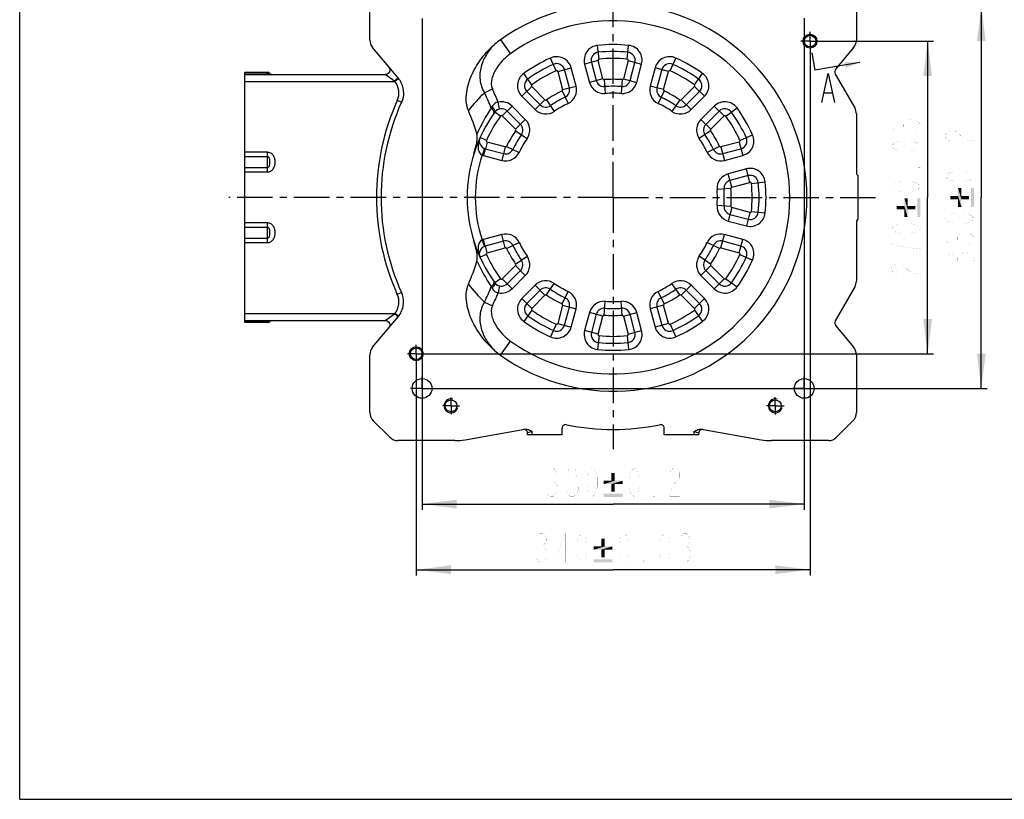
# Model space of a CAD drawing. Header units: millimetres. Extents: x 0 to 1485, y 0 to 1050.
# Tile 1 of 3: x 0 to 850, y 0 to 673. Entities that reach past the tile are written whole.
import ezdxf

# ---------------------------------------------------------------- set-up
doc = ezdxf.new("R2010")
doc.units = ezdxf.units.MM
doc.header["$LTSCALE"] = 81.675
doc.linetypes.add('CENTER', pattern=[0.6, 0.375, -0.075, 0.075, -0.075])
doc.layers.get('0').update_dxf_attribs({"linetype": 'CONTINUOUS'})
for name, color, linetype in [('底座-E_DXF_DIMENSION', 7, 'CONTINUOUS'), ('底座-E_DXF_FORMAT', 7, 'CONTINUOUS'), ('底座-E_DXF_HATCHING', 7, 'CONTINUOUS'), ('底座_DXF_AXIS', 7, 'CONTINUOUS'), ('底座_DXF_CONTINUOUS_LINE', 7, 'CONTINUOUS')]:
    doc.layers.add(name, color=color, linetype=linetype)
doc.styles.get("Standard").update_dxf_attribs({"font": 'txt', "width": 0.7})
doc.dimstyles.new('DIMSTYLE_1', dxfattribs={"dimtxt": 25, "dimasz": 30, "dimexe": 1, "dimexo": 0, "dimgap": 1.25, "dimtad": 1, "dimdsep": 46, "dimtxsty": 'Standard', "dimblk": '_FILLED', "dimblk1": '_FILLED', "dimblk2": '_FILLED', "dimcen": 0.09, "dimclrt": 5, "dimazin": 2, "dimtol": 1, "dimtp": 0.2, "dimtm": 0.2, "dimtfac": 1, "dimtofl": 0, "dimtmove": 0, "dimatfit": 3, "dimldrblk": '_FILLED', "dimfxl": 0, "dimtolj": 1, "dimarcsym": 0})
doc.dimstyles.new('DIMSTYLE_2', dxfattribs={"dimtxt": 25, "dimasz": 30, "dimexe": 1, "dimexo": 0, "dimgap": 1.25, "dimtad": 1, "dimdsep": 46, "dimtxsty": 'Standard', "dimblk": '_FILLED', "dimblk1": '_FILLED', "dimblk2": '_FILLED', "dimcen": 0.09, "dimclrt": 5, "dimazin": 2, "dimtol": 1, "dimtp": 0.03, "dimtm": 0.03, "dimtfac": 1, "dimtofl": 0, "dimtmove": 0, "dimatfit": 3, "dimldrblk": '_FILLED', "dimfxl": 0, "dimtolj": 1, "dimarcsym": 0})
doc.dimstyles.get("Standard").update_dxf_attribs({"dimtxt": 17.5, "dimasz": 30, "dimexe": 1, "dimexo": 0, "dimtad": 1, "dimdsep": 46, "dimtxsty": 'Standard', "dimblk": '_FILLED', "dimblk1": '_FILLED', "dimblk2": '_FILLED', "dimcen": 0.09, "dimclrt": 5, "dimazin": 2, "dimtol": 1, "dimtp": 0.01, "dimtm": 0.01, "dimtfac": 1, "dimtofl": 0, "dimtmove": 0, "dimatfit": 3, "dimldrblk": '_FILLED', "dimfxl": 0, "dimtolj": 1, "dimarcsym": 0})

# ---------------------------------------------------------------- blocks, each defined once
blk = doc.blocks.new('_FILLED')
at = {"color": 0, "linetype": 'ByBlock'}
blk.add_solid([(0, 0), (-1, 0.125), (-1, -0.125)], dxfattribs=at)
blk = doc.blocks.new('*D2')
at = {"layer": '底座-E_DXF_DIMENSION', "color": 2, "linetype": 'Continuous'}
for p, q in [((347.41, 674.34), (347.41, 249.99)), ((677.41, 674.75), (677.41, 249.99)), ((347.41, 254.99), (512.41, 254.99)), ((677.41, 254.99), (512.41, 254.99))]:
    blk.add_line(p, q, dxfattribs=at)
at = {"layer": '底座-E_DXF_DIMENSION', "color": 2, "linetype": 'Continuous', "xscale": 30, "yscale": 30, "zscale": 30, "rotation": 180}
blk.add_blockref('_FILLED', (347.41, 254.99), dxfattribs=at)
at = {"layer": '底座-E_DXF_DIMENSION', "color": 2, "linetype": 'Continuous', "xscale": 30, "yscale": 30, "zscale": 30}
blk.add_blockref('_FILLED', (677.41, 254.99), dxfattribs=at)
blk = doc.blocks.new('*D3')
at = {"layer": '底座-E_DXF_DIMENSION', "color": 2, "linetype": 'Continuous'}
for p, q in [((682.41, 646.8), (682.41, 193.32)), ((342.41, 377.26), (342.41, 193.32)), ((342.41, 198.32), (512.41, 198.32)), ((682.41, 198.32), (512.41, 198.32))]:
    blk.add_line(p, q, dxfattribs=at)
at = {"layer": '底座-E_DXF_DIMENSION', "color": 2, "linetype": 'Continuous', "xscale": 30, "yscale": 30, "zscale": 30, "rotation": 180}
blk.add_blockref('_FILLED', (342.41, 198.32), dxfattribs=at)
at = {"layer": '底座-E_DXF_DIMENSION', "color": 2, "linetype": 'Continuous', "xscale": 30, "yscale": 30, "zscale": 30}
blk.add_blockref('_FILLED', (682.41, 198.32), dxfattribs=at)
blk = doc.blocks.new('*D4')
at = {"layer": '底座-E_DXF_DIMENSION', "color": 2, "linetype": 'Continuous'}
for p, q in [((690.45, 654.83), (788.96, 654.83)), ((783.96, 654.83), (783.96, 519.83)), ((783.96, 384.83), (783.96, 519.83)), ((349.99, 384.83), (788.96, 384.83))]:
    blk.add_line(p, q, dxfattribs=at)
at = {"layer": '底座-E_DXF_DIMENSION', "color": 2, "linetype": 'Continuous', "xscale": 30, "yscale": 30, "zscale": 30}
for p, rotation in [((783.96, 654.83), 90), ((783.96, 384.83), 270)]:
    blk.add_blockref('_FILLED', p, dxfattribs=dict(at, rotation=rotation))
blk = doc.blocks.new('*D5')
at = {"layer": '底座-E_DXF_DIMENSION', "color": 2, "linetype": 'Continuous'}
for p, q in [((357.91, 684.83), (835.31, 684.83)), ((830.31, 684.83), (830.31, 519.83)), ((830.31, 354.83), (830.31, 519.83)), ((357.48, 354.83), (835.31, 354.83))]:
    blk.add_line(p, q, dxfattribs=at)
at = {"layer": '底座-E_DXF_DIMENSION', "color": 2, "linetype": 'Continuous', "xscale": 30, "yscale": 30, "zscale": 30}
for p, rotation in [((830.31, 684.83), 90), ((830.31, 354.83), 270)]:
    blk.add_blockref('_FILLED', p, dxfattribs=dict(at, rotation=rotation))
blk = doc.blocks.new('XSEC_FILLED')
at = {"color": 0, "linetype": 'ByBlock'}
blk.add_solid([(0, 0), (-1, 0.2), (-1, -0.2)], dxfattribs=at)
blk = doc.blocks.new('HATCHING_BL1', base_point=(695.4, 697.77))
at = {"layer": '底座-E_DXF_HATCHING', "color": 7, "linetype": 'Continuous'}
for p, q in [((676, 777.14), (682.56, 777.14)), ((665.51, 756.28), (667.97, 741.49)), ((684.11, 644.67), (686.57, 629.88)), ((694.92, 610.06), (701.48, 610.06))]:
    blk.add_line(p, q, dxfattribs=at)
for points in [[(673.81, 768.8), (679.28, 793.8), (684.75, 768.8)], [(692.73, 601.73), (698.2, 626.73), (703.67, 601.73)]]:
    blk.add_lwpolyline(points, dxfattribs=at)
for points in [[(704.22, 762.74), (665.51, 756.28)], [(725.29, 636.33), (686.57, 629.88)]]:
    blk.add_leader(points, dimstyle='Standard', override={"dimasz": 12.5, "dimtad": 0, "dimldrblk": 'XSEC_FILLED'}, dxfattribs=at)

msp = doc.modelspace()

# ---------------------------------------------------------------- linework, layer by layer
at = {"layer": '底座-E_DXF_DIMENSION', "color": 5, "linetype": 'Continuous', "const_width": 0.05}
for points in [[(765.211, 585.046), (769.378, 587.233), (771.461, 587.233), (775.628, 585.046)], [(754.794, 578.483), (752.711, 580.671), (752.711, 582.858), (754.794, 585.046), (756.878, 586.14), (758.961, 586.14), (761.044, 585.046), (763.128, 582.858), (765.211, 585.046)], [(763.128, 580.671), (763.128, 582.858)], [(775.628, 585.046), (777.711, 582.858), (777.711, 580.671), (775.628, 578.483), (773.544, 577.39)], [(803.226, 568.64), (801.142, 569.733), (799.059, 571.921), (799.059, 574.108), (801.142, 576.296), (803.226, 577.39), (807.392, 577.39), (809.476, 576.296)], [(809.476, 576.296), (813.642, 571.921), (817.809, 569.733), (824.059, 568.64), (824.059, 577.39)], [(777.711, 564.265), (775.628, 562.077), (773.544, 560.983), (769.378, 559.89), (761.044, 559.89), (756.878, 560.983), (754.794, 562.077), (752.711, 564.265), (754.794, 566.452), (756.878, 567.546), (761.044, 568.64), (769.378, 568.64), (773.544, 567.546), (775.628, 566.452), (777.711, 564.265)], [(824.059, 555.515), (824.059, 554.421), (821.976, 554.421), (824.059, 555.515)], [(777.711, 546.765), (777.711, 545.671), (775.628, 545.671), (777.711, 546.765)], [(824.059, 538.015), (821.976, 535.827), (819.892, 534.733), (815.726, 533.64), (807.392, 533.64), (803.226, 534.733), (801.142, 535.827), (799.059, 538.015), (801.142, 540.202), (803.226, 541.296), (807.392, 542.39), (815.726, 542.39), (819.892, 541.296), (821.976, 540.202), (824.059, 538.015)], [(777.711, 529.265), (775.628, 527.077), (773.544, 525.983), (769.378, 524.89), (761.044, 524.89), (756.878, 525.983), (754.794, 527.077), (752.711, 529.265), (754.794, 531.452), (756.878, 532.546), (761.044, 533.64), (769.378, 533.64), (773.544, 532.546), (775.628, 531.452), (777.711, 529.265)], [(824.059, 501.65), (821.976, 499.463), (819.892, 498.369), (815.726, 497.275), (807.392, 497.275), (803.226, 498.369), (801.142, 499.463), (799.059, 501.65), (801.142, 503.838), (803.226, 504.931), (807.392, 506.025), (815.726, 506.025), (819.892, 504.931), (821.976, 503.838), (824.059, 501.65)], [(777.711, 492.9), (775.628, 490.713), (773.544, 489.619), (769.378, 488.525), (761.044, 488.525), (756.878, 489.619), (754.794, 490.713), (752.711, 492.9), (754.794, 495.088), (756.878, 496.181), (761.044, 497.275), (769.378, 497.275), (773.544, 496.181), (775.628, 495.088), (777.711, 492.9)], [(801.142, 480.869), (799.059, 483.056), (799.059, 485.244), (801.142, 487.431), (803.226, 488.525), (805.309, 488.525), (807.392, 487.431), (809.476, 485.244), (811.559, 487.431), (815.726, 489.619)], [(809.476, 483.056), (809.476, 485.244)], [(815.726, 489.619), (817.809, 489.619), (821.976, 487.431)], [(821.976, 487.431), (824.059, 485.244), (824.059, 483.056), (821.976, 480.869), (819.892, 479.775)], [(777.711, 475.4), (767.294, 476.494), (761.044, 477.588), (752.711, 479.775)], [(752.711, 479.775), (752.711, 471.025)], [(801.142, 463.369), (799.059, 465.556), (799.059, 467.744), (801.142, 469.931), (803.226, 471.025), (805.309, 471.025), (807.392, 469.931), (809.476, 467.744), (811.559, 469.931), (815.726, 472.119)], [(809.476, 465.556), (809.476, 467.744)], [(815.726, 472.119), (817.809, 472.119), (821.976, 469.931)], [(821.976, 469.931), (824.059, 467.744), (824.059, 465.556), (821.976, 463.369), (819.892, 462.275)], [(756.878, 453.525), (754.794, 454.619), (752.711, 456.806), (752.711, 458.994), (754.794, 461.181), (756.878, 462.275), (761.044, 462.275), (763.128, 461.181), (767.294, 456.806)], [(767.294, 456.806), (771.461, 454.619), (777.711, 453.525), (777.711, 462.275)], [(455.95, 284.154), (458.138, 286.238), (460.325, 286.238), (462.513, 284.154), (463.607, 282.071), (463.607, 279.988), (462.513, 277.904), (460.325, 275.821), (462.513, 273.738)], [(473.45, 284.154), (475.638, 286.238), (477.825, 286.238), (480.013, 284.154), (481.107, 282.071), (481.107, 279.988), (480.013, 277.904), (477.825, 275.821), (480.013, 273.738)], [(494.232, 261.238), (492.044, 263.321), (490.95, 265.404), (489.857, 269.571), (489.857, 277.904), (490.95, 282.071), (492.044, 284.154), (494.232, 286.238), (496.419, 284.154), (497.513, 282.071), (498.607, 277.904), (498.607, 269.571), (497.513, 265.404), (496.419, 263.321), (494.232, 261.238)], [(530.596, 261.238), (528.409, 263.321), (527.315, 265.404), (526.221, 269.571), (526.221, 277.904), (527.315, 282.071), (528.409, 284.154), (530.596, 286.238), (532.784, 284.154), (533.877, 282.071), (534.971, 277.904), (534.971, 269.571), (533.877, 265.404), (532.784, 263.321), (530.596, 261.238)], [(561.221, 282.071), (562.315, 284.154), (564.502, 286.238), (566.69, 286.238), (568.877, 284.154), (569.971, 282.071), (569.971, 277.904), (568.877, 275.821), (564.502, 271.654)], [(458.138, 275.821), (460.325, 275.821)], [(462.513, 273.738), (464.7, 269.571), (464.7, 267.488)], [(475.638, 275.821), (477.825, 275.821)], [(480.013, 273.738), (482.2, 269.571), (482.2, 267.488)], [(464.7, 267.488), (462.513, 263.321), (460.325, 261.238), (458.138, 261.238), (455.95, 263.321), (454.857, 265.404)], [(482.2, 267.488), (480.013, 263.321), (477.825, 261.238), (475.638, 261.238), (473.45, 263.321), (472.357, 265.404)], [(564.502, 271.654), (562.315, 267.488), (561.221, 261.238), (569.971, 261.238)], [(548.096, 261.238), (547.002, 261.238), (547.002, 263.321), (548.096, 261.238)], [(447.2, 227.488), (449.388, 229.571), (451.575, 229.571), (453.763, 227.488), (454.857, 225.405), (454.857, 223.321), (453.763, 221.238), (451.575, 219.155), (453.763, 217.071), (455.95, 212.905)], [(471.263, 204.571), (471.263, 229.571), (463.607, 210.821), (473.45, 210.821)], [(485.482, 204.571), (483.294, 206.655), (482.2, 208.738), (481.107, 212.905), (481.107, 221.238), (482.2, 225.405), (483.294, 227.488), (485.482, 229.571), (487.669, 227.488), (488.763, 225.405), (489.857, 221.238), (489.857, 212.905), (488.763, 208.738), (487.669, 206.655), (485.482, 204.571)], [(521.846, 204.571), (519.659, 206.655), (518.565, 208.738), (517.471, 212.905), (517.471, 221.238), (518.565, 225.405), (519.659, 227.488), (521.846, 229.571), (524.034, 227.488), (525.127, 225.405), (526.221, 221.238), (526.221, 212.905), (525.127, 208.738), (524.034, 206.655), (521.846, 204.571)], [(556.846, 204.571), (554.659, 206.655), (553.565, 208.738), (552.471, 212.905), (552.471, 221.238), (553.565, 225.405), (554.659, 227.488), (556.846, 229.571), (559.034, 227.488), (560.127, 225.405), (561.221, 221.238), (561.221, 212.905), (560.127, 208.738), (559.034, 206.655), (556.846, 204.571)], [(571.065, 227.488), (573.252, 229.571), (575.44, 229.571), (577.627, 227.488), (578.721, 225.405), (578.721, 223.321), (577.627, 221.238), (575.44, 219.155), (577.627, 217.071)], [(449.388, 219.155), (451.575, 219.155)], [(455.95, 212.905), (455.95, 210.821), (453.763, 206.655)], [(573.252, 219.155), (575.44, 219.155)], [(577.627, 217.071), (579.815, 212.905), (579.815, 210.821)], [(453.763, 206.655), (451.575, 204.571), (449.388, 204.571), (447.2, 206.655), (446.107, 208.738)], [(539.346, 204.571), (538.252, 204.571), (538.252, 206.655), (539.346, 204.571)], [(579.815, 210.821), (577.627, 206.655), (575.44, 204.571), (573.252, 204.571), (571.065, 206.655), (569.971, 208.738)]]:
    msp.add_lwpolyline(points, dxfattribs=at)
at = {"layer": '底座-E_DXF_DIMENSION', "color": 5, "linetype": 'Continuous'}
for points in [[(810.19, 521.167), (810.19, 527.918), (813.11, 511.678)], [(813.11, 518.247), (813.11, 511.678), (810.19, 527.918)], [(813.11, 521.167), (813.11, 518.247), (810.19, 527.918)], [(813.11, 521.167), (810.19, 527.918), (813.11, 527.918)], [(821.322, 527.918), (824.059, 511.678), (821.322, 511.678)], [(824.059, 511.678), (821.322, 527.918), (824.059, 527.918)], [(763.842, 512.417), (763.842, 519.168), (766.762, 502.928)], [(766.762, 509.497), (766.762, 502.928), (763.842, 519.168)], [(766.762, 512.417), (766.762, 509.497), (763.842, 519.168)], [(766.762, 512.417), (763.842, 519.168), (766.762, 519.168)], [(774.974, 519.168), (777.711, 502.928), (774.974, 502.928)], [(777.711, 502.928), (774.974, 519.168), (777.711, 519.168)], [(803.439, 521.167), (810.19, 518.247), (803.439, 518.247)], [(810.19, 518.247), (803.439, 521.167), (810.19, 521.167)], [(810.19, 518.247), (810.19, 521.167), (813.11, 511.678)], [(813.11, 521.167), (819.679, 518.247), (813.11, 518.247)], [(819.679, 518.247), (813.11, 521.167), (819.679, 521.167)], [(757.091, 512.417), (763.842, 509.497), (757.091, 509.497)], [(763.842, 509.497), (757.091, 512.417), (763.842, 512.417)], [(763.842, 509.497), (763.842, 512.417), (766.762, 502.928)], [(766.762, 512.417), (773.331, 509.497), (766.762, 509.497)], [(773.331, 509.497), (766.762, 512.417), (773.331, 512.417)], [(810.19, 518.247), (813.11, 511.678), (810.19, 511.678)], [(763.842, 509.497), (766.762, 502.928), (763.842, 502.928)], [(513.748, 281.858), (510.828, 275.106), (510.828, 281.858)], [(510.828, 275.106), (513.748, 281.858), (513.748, 275.106)], [(513.748, 275.106), (520.5, 275.106), (504.259, 272.187)], [(510.828, 275.106), (513.748, 275.106), (504.259, 272.187)], [(510.828, 275.106), (504.259, 272.187), (504.259, 275.106)], [(510.828, 272.187), (504.259, 272.187), (520.5, 275.106)], [(513.748, 272.187), (510.828, 272.187), (520.5, 275.106)], [(513.748, 272.187), (510.828, 265.617), (510.828, 272.187)], [(510.828, 265.617), (513.748, 272.187), (513.748, 265.617)], [(513.748, 272.187), (520.5, 275.106), (520.5, 272.187)], [(520.5, 263.975), (504.259, 261.238), (504.259, 263.975)], [(504.259, 261.238), (520.5, 263.975), (520.5, 261.238)], [(504.998, 225.192), (502.078, 218.44), (502.078, 225.192)], [(502.078, 218.44), (504.998, 225.192), (504.998, 218.44)], [(504.998, 218.44), (511.75, 218.44), (495.509, 215.52)], [(502.078, 218.44), (504.998, 218.44), (495.509, 215.52)], [(502.078, 218.44), (495.509, 215.52), (495.509, 218.44)], [(502.078, 215.52), (495.509, 215.52), (511.75, 218.44)], [(504.998, 215.52), (502.078, 215.52), (511.75, 218.44)], [(504.998, 215.52), (502.078, 208.951), (502.078, 215.52)], [(502.078, 208.951), (504.998, 215.52), (504.998, 208.951)], [(504.998, 215.52), (511.75, 218.44), (511.75, 215.52)], [(511.75, 207.309), (495.509, 204.571), (495.509, 207.309)], [(495.509, 204.571), (511.75, 207.309), (511.75, 204.571)]]:
    msp.add_solid(points, dxfattribs=at)
at = {"layer": '底座-E_DXF_FORMAT', "color": 7, "linetype": 'Continuous'}
for q in [(0, 1050), (1485, 0)]:
    msp.add_line((0, 0), q, dxfattribs=at)
at = {"layer": '底座_DXF_AXIS', "color": 7, "linetype": 'CENTER'}
for p, q in [((512.414, 519.832), (512.414, 737.332)), ((682.414, 654.832), (674.382, 654.832)), ((682.414, 654.832), (682.414, 662.864)), ((682.414, 654.832), (690.446, 654.832)), ((682.414, 654.832), (682.414, 646.8)), ((512.414, 519.832), (180.693, 519.832)), ((512.414, 519.832), (739.72, 519.832)), ((512.414, 519.832), (512.414, 302.332)), ((342.414, 384.832), (342.414, 392.405)), ((342.414, 384.832), (334.842, 384.832)), ((342.414, 384.832), (349.986, 384.832)), ((342.414, 384.832), (342.414, 377.26)), ((347.414, 354.832), (347.414, 364.898)), ((677.414, 354.832), (677.414, 364.784)), ((347.414, 354.832), (337.349, 354.832)), ((347.414, 354.832), (357.479, 354.832)), ((347.414, 354.832), (347.414, 344.767)), ((677.414, 354.832), (667.462, 354.832)), ((677.414, 354.832), (687.366, 354.832)), ((677.414, 354.832), (677.414, 344.88)), ((372.414, 339.832), (372.414, 347.024)), ((652.414, 339.832), (652.414, 347.45)), ((372.414, 339.832), (365.222, 339.832)), ((372.414, 339.832), (379.605, 339.832)), ((372.414, 339.832), (372.414, 332.641)), ((652.414, 339.832), (644.796, 339.832)), ((652.414, 339.832), (660.032, 339.832)), ((652.414, 339.832), (652.414, 332.215))]:
    msp.add_line(p, q, dxfattribs=at)
at = {"layer": '底座_DXF_CONTINUOUS_LINE', "color": 7, "linetype": 'Continuous'}
for p, q in [((302.414, 655.69), (302.414, 705.69)), ((722.414, 705.69), (722.414, 655.69)), ((326.723, 623.08), (304.753, 649.263)), ((720.074, 649.263), (704.644, 630.874)), ((474.622, 614.51), (470.418, 630.197)), ((493.601, 636.409), (497.804, 620.721)), ((527.024, 620.721), (531.227, 636.409)), ((554.409, 630.197), (550.206, 614.51)), ((194.414, 411.832), (194.414, 627.832)), ((213.914, 627.832), (194.414, 627.832)), ((194.414, 626.066), (315.64, 626.066)), ((704.244, 626.303), (721.074, 597.153)), ((437.833, 611.384), (449.317, 599.9)), ((575.511, 599.9), (586.995, 611.384)), ((410.236, 593.559), (410.236, 593.56)), ((432.346, 582.929), (420.862, 594.413)), ((603.965, 594.413), (592.481, 582.929)), ((722.414, 592.153), (722.414, 541.127)), ((402.049, 561.828), (417.737, 557.624)), ((607.091, 557.624), (622.779, 561.828)), ((628.99, 538.646), (613.303, 534.442)), ((723.914, 501.136), (723.914, 538.529)), ((613.303, 505.223), (628.99, 501.019)), ((722.414, 498.538), (722.414, 447.512)), ((417.737, 482.04), (402.049, 477.837)), ((622.779, 477.837), (607.091, 482.04)), ((420.862, 445.251), (432.346, 456.736)), ((592.481, 456.736), (603.965, 445.251)), ((410.236, 446.105), (410.236, 446.106)), ((721.074, 442.512), (704.244, 413.362)), ((449.317, 439.765), (437.833, 428.281)), ((586.995, 428.281), (575.511, 439.765)), ((470.418, 409.468), (474.622, 425.155)), ((550.206, 425.155), (554.409, 409.468)), ((304.753, 390.402), (326.723, 416.585)), ((497.804, 418.944), (493.601, 403.256)), ((531.227, 403.256), (527.024, 418.944)), ((194.414, 413.599), (315.64, 413.599)), ((213.914, 411.832), (194.414, 411.832)), ((704.644, 408.791), (720.074, 390.402)), ((302.414, 333.975), (302.414, 383.974)), ((722.414, 383.974), (722.414, 333.975)), ((305.343, 326.904), (319.485, 312.761)), ((705.343, 312.761), (719.485, 326.904)), ((384.504, 310.592), (436.148, 319.698)), ((438.414, 314.832), (438.414, 316.523)), ((468.414, 314.832), (438.414, 314.832)), ((468.414, 314.832), (468.414, 320.61)), ((556.414, 314.832), (556.414, 320.61)), ((586.414, 314.832), (556.414, 314.832)), ((586.414, 314.832), (586.414, 316.523)), ((588.679, 319.698), (640.324, 310.592)), ((375.821, 309.832), (326.556, 309.832)), ((698.272, 309.832), (649.007, 309.832))]:
    msp.add_line(p, q, dxfattribs=at)
at = {"layer": '底座_DXF_CONTINUOUS_LINE', "color": 9, "linetype": 'Continuous'}
for p, q in [((415.212, 656.079), (423.846, 643.978)), ((500.261, 639.215), (499.045, 651.154)), ((524.567, 639.215), (525.782, 651.154)), ((463.247, 629.298), (458.33, 640.244)), ((499.396, 637.962), (487.805, 634.856)), ((503.6, 622.274), (499.396, 637.962)), ((525.432, 637.962), (521.228, 622.274)), ((525.432, 637.962), (537.023, 634.856)), ((561.58, 629.298), (566.497, 640.244)), ((464.623, 628.644), (476.214, 631.75)), ((480.417, 616.063), (476.214, 631.75)), ((487.805, 634.856), (492.008, 619.168)), ((532.819, 619.168), (537.023, 634.856)), ((548.614, 631.75), (544.41, 616.063)), ((560.205, 628.644), (548.614, 631.75)), ((213.914, 626.358), (194.414, 626.358)), ((213.914, 626.066), (213.914, 627.832)), ((315.818, 625.938), (315.638, 626.066)), ((323.671, 620.323), (315.64, 626.066)), ((327.116, 622.489), (324.018, 620.066)), ((442.197, 617.145), (435.176, 626.876)), ((464.623, 628.644), (468.826, 612.957)), ((503.6, 622.274), (492.008, 619.168)), ((504.642, 621.536), (505.556, 609.571)), ((520.186, 621.536), (519.272, 609.571)), ((521.228, 622.274), (532.819, 619.168)), ((556.001, 612.957), (560.205, 628.644)), ((582.63, 617.145), (589.652, 626.876)), ((194.414, 620.066), (324.018, 620.066)), ((401.349, 610.274), (408.114, 613.513)), ((442.076, 615.627), (433.59, 607.141)), ((453.56, 604.142), (442.076, 615.627)), ((468.826, 612.957), (480.417, 616.063)), ((556.001, 612.957), (544.41, 616.063)), ((582.752, 615.627), (571.268, 604.142)), ((582.752, 615.627), (591.237, 607.141)), ((329.642, 602.012), (326.009, 603.645)), ((433.59, 607.141), (445.074, 595.657)), ((453.56, 604.142), (445.074, 595.657)), ((454.831, 604.024), (461.606, 594.119)), ((468.293, 611.796), (473.484, 600.977)), ((556.535, 611.796), (551.344, 600.977)), ((569.996, 604.024), (563.222, 594.119)), ((571.268, 604.142), (579.753, 595.657)), ((579.753, 595.657), (591.237, 607.141)), ((414.426, 596.304), (413.151, 602.167)), ((416.62, 590.171), (425.105, 598.656)), ((436.589, 587.172), (425.105, 598.656)), ((599.723, 598.656), (588.239, 587.172)), ((608.208, 590.171), (599.723, 598.656)), ((609.726, 590.049), (619.457, 597.07)), ((415.102, 590.049), (410.236, 593.56)), ((416.62, 590.171), (428.104, 578.687)), ((428.104, 578.687), (436.589, 587.172)), ((596.724, 578.687), (588.239, 587.172)), ((596.724, 578.687), (608.208, 590.171)), ((402.949, 568.999), (397.491, 571.45)), ((428.222, 577.415), (438.127, 570.641)), ((596.606, 577.415), (586.701, 570.641)), ((621.879, 568.999), (632.826, 573.916)), ((401.346, 562.057), (399.19, 556.457)), ((402.049, 561.828), (400.496, 556.032)), ((403.602, 567.623), (402.059, 561.866)), ((419.29, 563.42), (403.602, 567.623)), ((419.29, 563.42), (416.184, 551.829)), ((420.45, 563.953), (431.269, 558.763)), ((604.378, 563.953), (593.558, 558.763)), ((621.226, 567.623), (605.538, 563.42)), ((605.538, 563.42), (608.644, 551.829)), ((621.226, 567.623), (624.331, 556.032)), ((213.914, 558.818), (194.414, 558.818)), ((213.914, 554.961), (194.414, 554.961)), ((213.914, 541.847), (213.914, 558.818)), ((400.496, 556.032), (416.184, 551.829)), ((608.644, 551.829), (624.331, 556.032)), ((194.414, 545.704), (213.914, 545.704)), ((627.437, 544.441), (611.75, 540.238)), ((630.543, 532.85), (627.437, 544.441)), ((194.414, 541.847), (213.914, 541.847)), ((614.856, 528.647), (611.75, 540.238)), ((614.117, 527.605), (602.152, 526.69)), ((614.856, 528.647), (630.543, 532.85)), ((631.797, 531.985), (643.735, 533.201)), ((614.117, 512.06), (602.152, 512.975)), ((614.856, 511.018), (611.75, 499.427)), ((630.543, 506.815), (614.856, 511.018)), ((630.543, 506.815), (627.437, 495.224)), ((631.797, 507.679), (643.735, 506.464)), ((213.914, 497.818), (194.414, 497.818)), ((213.914, 493.961), (194.414, 493.961)), ((213.914, 480.847), (213.914, 497.818)), ((611.75, 499.427), (627.437, 495.224)), ((194.414, 484.704), (213.914, 484.704)), ((416.184, 487.836), (400.496, 483.633)), ((419.29, 476.245), (416.184, 487.836)), ((605.538, 476.245), (608.644, 487.836)), ((624.331, 483.633), (608.644, 487.836)), ((194.414, 480.847), (213.914, 480.847)), ((401.346, 477.608), (399.19, 483.207)), ((402.049, 477.837), (400.496, 483.633)), ((403.602, 472.041), (402.059, 477.799)), ((403.602, 472.041), (419.29, 476.245)), ((420.45, 475.712), (431.269, 480.902)), ((604.378, 475.712), (593.558, 480.902)), ((605.538, 476.245), (621.226, 472.041)), ((621.226, 472.041), (624.331, 483.633)), ((402.949, 470.666), (397.475, 468.207)), ((428.222, 462.25), (438.127, 469.024)), ((596.606, 462.25), (586.701, 469.024)), ((621.879, 470.666), (632.826, 465.749)), ((428.104, 460.978), (416.62, 449.494)), ((428.104, 460.978), (436.589, 452.493)), ((596.724, 460.978), (588.239, 452.493)), ((608.208, 449.494), (596.724, 460.978)), ((425.105, 441.009), (436.589, 452.493)), ((588.239, 452.493), (599.723, 441.009)), ((415.102, 449.616), (410.236, 446.105)), ((414.426, 443.361), (413.151, 437.498)), ((416.62, 449.494), (425.105, 441.009)), ((445.074, 444.008), (433.59, 432.524)), ((453.56, 435.522), (445.074, 444.008)), ((454.831, 435.641), (461.606, 445.546)), ((569.996, 435.641), (563.222, 445.546)), ((571.268, 435.522), (579.753, 444.008)), ((591.237, 432.524), (579.753, 444.008)), ((608.208, 449.494), (599.723, 441.009)), ((609.726, 449.616), (619.457, 442.594)), ((329.642, 437.653), (326.009, 436.02)), ((442.076, 424.038), (453.56, 435.522)), ((468.293, 427.869), (473.484, 438.688)), ((556.535, 427.869), (551.344, 438.688)), ((571.268, 435.522), (582.752, 424.038)), ((401.349, 429.391), (408.114, 426.152)), ((442.076, 424.038), (433.59, 432.524)), ((468.826, 426.708), (464.623, 411.021)), ((468.826, 426.708), (480.417, 423.602)), ((504.642, 418.129), (505.556, 430.094)), ((520.186, 418.129), (519.272, 430.094)), ((556.001, 426.708), (544.41, 423.602)), ((560.205, 411.021), (556.001, 426.708)), ((582.752, 424.038), (591.237, 432.524)), ((194.414, 419.599), (324.018, 419.599)), ((315.64, 413.599), (323.671, 419.342)), ((327.117, 417.176), (324.018, 419.599)), ((442.197, 422.52), (435.176, 412.789)), ((476.214, 407.915), (480.417, 423.602)), ((492.008, 420.497), (487.805, 404.809)), ((503.6, 417.391), (492.008, 420.497)), ((499.396, 401.703), (503.6, 417.391)), ((521.228, 417.391), (532.819, 420.497)), ((521.228, 417.391), (525.432, 401.703)), ((537.023, 404.809), (532.819, 420.497)), ((544.41, 423.602), (548.614, 407.915)), ((582.63, 422.52), (589.652, 412.789)), ((194.414, 413.307), (213.914, 413.307)), ((213.914, 411.832), (213.914, 413.599)), ((315.639, 413.599), (315.768, 413.691)), ((463.247, 410.367), (458.33, 399.421)), ((464.623, 411.021), (476.214, 407.915)), ((560.205, 411.021), (548.614, 407.915)), ((561.58, 410.367), (566.497, 399.421)), ((499.396, 401.703), (487.805, 404.809)), ((500.261, 400.449), (499.045, 388.511)), ((524.567, 400.449), (525.782, 388.511)), ((525.432, 401.703), (537.023, 404.809)), ((415.2, 383.594), (423.837, 395.694)), ((442.414, 317.757), (438.414, 316.523)), ((442.414, 314.832), (442.414, 317.757)), ((582.414, 317.757), (586.414, 316.523)), ((582.414, 314.832), (582.414, 317.757))]:
    msp.add_line(p, q, dxfattribs=at)
at = {"layer": '底座_DXF_CONTINUOUS_LINE', "color": 7, "linetype": 'Continuous'}
for points in [[(318.854, 632.391), (319.447, 631.291), (319.634, 629.843), (319.288, 628.425), (318.455, 627.225), (317.248, 626.403), (315.827, 626.07), (315.64, 626.066)], [(216.709, 626.066), (216.105, 626.615), (215.87, 626.889)], [(215.87, 412.776), (216.077, 413.019), (216.704, 413.599)], [(315.64, 413.599), (315.844, 413.594), (317.28, 413.248), (318.492, 412.403), (319.315, 411.177), (319.637, 409.735), (319.414, 408.275), (318.847, 407.28)]]:
    msp.add_lwpolyline(points, dxfattribs=at)
for centre, radius in [((682.414, 654.832), 6), ((682.414, 654.832), 5), ((342.414, 384.832), 6), ((342.414, 384.832), 5), ((347.414, 354.832), 8.5), ((677.414, 354.832), 8.5), ((372.414, 339.832), 5.1), ((652.414, 339.832), 5.1)]:
    msp.add_circle(centre, radius, dxfattribs=at)
for centre, radius, start, end in [((512.414, 519.832), 167.366, 234.489953, 125.504895), ((312.414, 655.69), 10, 180, 220), ((452.52, 603.782), 64.241, 125.503103, 131.345249), ((712.414, 655.69), 10, 320, 360), ((500.362, 638.221), 7, 95.812614, 195), ((512.414, 519.832), 126, 84.187386, 95.812614), ((524.466, 638.221), 7, 345, 84.187386), ((512.414, 519.832), 126, 114.187386, 125.812614), ((463.657, 628.385), 7, 15, 114.187386), ((561.171, 628.385), 7, 65.812614, 165), ((512.414, 519.832), 126, 54.187386, 65.812614), ((707.709, 628.303), 4, 140, 210), ((213.914, 625.332), 2.5, 38.513527, 90), ((311.47, 610.282), 19.911, 37.974687, 39.998879), ((311.343, 610.184), 20.071, 31.929074, 37.970651), ((311.394, 610.215), 20.012, 18.17969, 31.932783), ((442.783, 616.334), 7, 125.812614, 225), ((504.566, 622.533), 7, 195, 274.369998), ((520.262, 622.533), 7, 265.630002, 345), ((582.045, 616.334), 7, 315, 54.187386), ((311.423, 610.228), 19.98, 13.818403, 18.177827), ((311.338, 610.211), 20.066, 4.61141, 13.805603), ((467.86, 612.698), 7, 295.630002, 15), ((512.414, 519.832), 96, 85.630002, 94.369998), ((556.967, 612.698), 7, 165, 244.369998), ((311.422, 610.219), 19.982, 1.246645, 4.608107), ((512.414, 519.832), 96, 115.630002, 124.369998), ((512.414, 519.832), 96, 55.630002, 64.369998), ((512.414, 519.832), 200.398, 155.788029, 204.211971), ((415.913, 589.464), 7, 45, 144.187386), ((454.267, 604.85), 7, 225, 304.369998), ((570.561, 604.85), 7, 235.630002, 315), ((608.915, 589.464), 7, 35.812614, 135), ((712.414, 592.153), 10, 0, 30), ((512.414, 519.832), 126, 144.18761, 215.812393), ((212.414, 519.832), 190.431, 16.715869, 23.194878), ((512.414, 519.832), 126, 24.187386, 35.812614), ((427.397, 577.98), 7, 325.630002, 45), ((597.431, 577.98), 7, 135, 214.369998), ((403.861, 568.589), 7, 155.812614, 255), ((512.414, 519.832), 96, 145.630002, 154.369998), ((512.414, 519.832), 96, 25.630002, 34.369998), ((620.967, 568.589), 7, 285, 24.187386), ((419.548, 564.386), 7, 255, 334.369998), ((605.279, 564.386), 7, 205.630002, 285), ((630.802, 531.884), 7, 5.812614, 105), ((615.114, 527.681), 7, 105, 184.369998), ((512.414, 519.832), 96, 355.630002, 4.369998), ((512.414, 519.832), 126, 354.187386, 5.812614), ((615.114, 511.984), 7, 175.630002, 255), ((630.802, 507.781), 7, 255, 354.187386), ((403.861, 471.076), 7, 105, 204.187386), ((419.548, 475.279), 7, 25.630002, 105), ((512.414, 519.832), 96, 205.630002, 214.369998), ((512.414, 519.832), 96, 325.630002, 334.369998), ((605.279, 475.279), 7, 75, 154.369998), ((620.967, 471.076), 7, 335.812614, 75), ((512.414, 519.832), 126, 324.187386, 335.812614), ((212.414, 519.832), 190.431, 336.805125, 343.284126), ((427.397, 461.685), 7, 315, 34.369998), ((597.431, 461.685), 7, 145.630002, 225), ((415.913, 450.201), 7, 215.812614, 315), ((608.915, 450.201), 7, 225, 324.187386), ((712.414, 447.512), 10, 330, 360), ((311.357, 429.44), 20.047, 358.708093, 24.1884), ((454.267, 434.815), 7, 55.630002, 135), ((512.414, 519.832), 96, 235.630002, 244.369998), ((512.414, 519.832), 96, 295.630002, 304.369998), ((570.561, 434.815), 7, 45, 124.369998), ((311.337, 429.454), 20.067, 346.110948, 355.077192), ((311.42, 429.446), 19.984, 355.079881, 358.688317), ((442.783, 423.331), 7, 135, 234.187386), ((467.86, 426.967), 7, 345, 64.369998), ((556.967, 426.967), 7, 115.630002, 195), ((582.045, 423.331), 7, 305.812614, 45), ((311.471, 429.382), 19.91, 320.001129, 322.025495), ((311.343, 429.48), 20.071, 322.029478, 328.0073), ((311.392, 429.451), 20.014, 328.003499, 341.377492), ((311.42, 429.438), 19.983, 341.378805, 346.098404), ((512.414, 519.832), 126, 234.187386, 245.812614), ((504.566, 417.132), 7, 85.630002, 165), ((512.414, 519.832), 96, 265.630002, 274.369998), ((520.262, 417.132), 7, 15, 94.369998), ((512.414, 519.832), 126, 294.187386, 305.812614), ((213.914, 414.332), 2.5, 270, 321.486463), ((463.657, 411.279), 7, 245.812614, 345), ((561.171, 411.279), 7, 195, 294.187386), ((707.709, 411.362), 4, 150, 220), ((500.362, 401.444), 7, 165, 264.187386), ((524.466, 401.444), 7, 275.812614, 15), ((512.414, 519.832), 126, 264.187386, 275.812614), ((312.414, 383.974), 10, 140, 180), ((452.483, 435.832), 64.178, 228.661507, 234.483603), ((712.414, 383.974), 10, 0, 40), ((312.414, 333.975), 10, 180, 225), ((712.414, 333.975), 10, 315, 360), ((471.414, 320.61), 3, 78.382769, 179.998794), ((512.414, 519.832), 200.398, 258.370857, 281.629143), ((553.413, 320.61), 3, 0.001207, 101.61723), ((435.414, 316.523), 3, 0, 100), ((589.414, 316.523), 3, 80, 180), ((326.556, 319.832), 10, 225, 270), ((375.821, 359.832), 50, 270, 280), ((649.007, 359.832), 50, 260, 270), ((698.272, 319.832), 10, 270, 315)]:
    msp.add_arc(centre, radius, start, end, dxfattribs=at)
at = {"layer": '底座_DXF_CONTINUOUS_LINE', "color": 9, "linetype": 'Continuous'}
for centre, radius, start, end in [((512.414, 519.832), 152.5, 234.491368, 125.504862), ((500.362, 638.221), 13, 95.812614, 195), ((512.414, 519.832), 132, 84.187386, 95.812614), ((524.466, 638.221), 13, 345, 84.187386), ((512.414, 519.832), 132, 114.187386, 125.812614), ((463.657, 628.385), 13, 15, 114.187386), ((500.362, 638.221), 1, 95.812614, 195), ((512.414, 519.832), 120, 84.187386, 95.812614), ((524.466, 638.221), 1, 345, 84.187386), ((561.171, 628.385), 13, 65.812614, 165), ((512.414, 519.832), 132, 54.187386, 65.812614), ((512.414, 519.832), 120, 114.187386, 125.812614), ((463.657, 628.385), 1, 15, 114.187386), ((561.171, 628.385), 1, 65.812614, 165), ((512.414, 519.832), 120, 54.187386, 65.812614), ((442.783, 616.334), 13, 125.812614, 225), ((504.566, 622.533), 1, 195, 274.369998), ((512.414, 519.832), 102, 85.630002, 94.369998), ((520.262, 622.533), 1, 265.630002, 345), ((582.045, 616.334), 13, 315, 54.187386), ((316.205, 609.879), 12.838, 52.512956, 54.439868), ((311.411, 610.207), 16.005, 335.796195, 38.025489), ((212.414, 519.832), 216.967, 22.301497, 25.580077), ((442.783, 616.334), 1, 125.812614, 225), ((467.86, 612.698), 1, 295.630002, 15), ((467.86, 612.698), 13, 295.630002, 15), ((504.566, 622.533), 13, 195, 274.369998), ((520.262, 622.533), 13, 265.630002, 345), ((556.967, 612.698), 13, 165, 244.369998), ((556.967, 612.698), 1, 165, 244.369998), ((582.045, 616.334), 1, 315, 54.187386), ((512.414, 519.832), 204.381, 155.790068, 204.209932), ((503.077, 504.732), 146.587, 133.945677, 142.071643), ((212.414, 519.832), 209.467, 21.570098, 25.580072), ((454.267, 604.85), 1, 225, 304.369998), ((512.414, 519.832), 102, 115.630002, 124.369998), ((512.414, 519.832), 90, 85.630002, 94.369998), ((512.414, 519.832), 102, 55.630002, 64.369998), ((570.561, 604.85), 1, 235.630002, 315), ((515.587, 521.753), 131.847, 145.284226, 156.368034), ((488.509, 558.259), 89.988, 153.764543, 154.612401), ((415.913, 589.464), 13, 45, 102.263055), ((454.267, 604.85), 13, 225, 304.369998), ((512.414, 519.832), 90, 115.630002, 124.369998), ((512.414, 519.832), 90, 55.630002, 64.369998), ((570.561, 604.85), 13, 235.630002, 315), ((608.915, 589.464), 13, 35.812614, 135), ((512.414, 519.832), 132, 24.187386, 35.812614), ((512.414, 519.832), 120, 144.187386, 155.812614), ((415.913, 589.464), 1, 45, 144.187386), ((427.397, 577.98), 13, 325.630002, 45), ((597.431, 577.98), 13, 135, 214.369998), ((608.915, 589.464), 1, 35.812614, 135), ((512.414, 519.832), 120, 24.187386, 35.812614), ((427.397, 577.98), 1, 325.630002, 45), ((597.431, 577.98), 1, 135, 214.369998), ((416.218, 563.042), 20.545, 155.81934, 157.071192), ((512.414, 519.832), 102, 145.630002, 154.369998), ((512.414, 519.832), 90, 145.630002, 154.369998), ((512.414, 519.832), 90, 25.630002, 34.369998), ((512.414, 519.832), 102, 25.630002, 34.369998), ((620.967, 568.589), 13, 285, 24.187386), ((403.861, 568.589), 1, 155.812614, 255), ((419.548, 564.386), 1, 255, 334.369998), ((605.279, 564.386), 1, 205.630002, 285), ((620.967, 568.589), 1, 285, 24.187386), ((512.414, 519.832), 119, 162.074933, 197.925067), ((403.861, 568.589), 13, 248.943803, 255), ((419.548, 564.386), 13, 255, 334.369998), ((605.279, 564.386), 13, 205.630002, 285), ((630.802, 531.884), 13, 5.812614, 105), ((615.114, 527.681), 13, 105, 184.369998), ((615.114, 527.681), 1, 105, 184.369998), ((512.414, 519.832), 102, 355.630002, 4.369998), ((630.802, 531.884), 1, 5.812614, 105), ((512.414, 519.832), 120, 354.187386, 5.812614), ((512.414, 519.832), 132, 354.187386, 5.812614), ((512.414, 519.832), 90, 355.630002, 4.369998), ((615.114, 511.984), 13, 175.630002, 255), ((615.114, 511.984), 1, 175.630002, 255), ((630.802, 507.781), 13, 255, 354.187386), ((630.802, 507.781), 1, 255, 354.187386), ((419.548, 475.279), 13, 25.630002, 105), ((605.279, 475.279), 13, 75, 154.369998), ((403.861, 471.076), 13, 105, 111.056194), ((419.548, 475.279), 1, 25.630002, 105), ((512.414, 519.832), 90, 205.630002, 214.369998), ((512.414, 519.832), 90, 325.630002, 334.369998), ((605.279, 475.279), 1, 75, 154.369998), ((620.967, 471.076), 13, 335.812614, 75), ((403.861, 471.076), 1, 105, 204.187386), ((512.414, 519.832), 120, 204.187386, 215.812614), ((512.414, 519.832), 102, 205.630002, 214.369998), ((427.397, 461.685), 13, 315, 34.369998), ((597.431, 461.685), 13, 145.630002, 225), ((512.414, 519.832), 102, 325.630002, 334.369998), ((512.414, 519.832), 120, 324.187386, 335.812614), ((620.967, 471.076), 1, 335.812614, 75), ((515.899, 518.086), 132.202, 203.6469, 214.700828), ((427.397, 461.685), 1, 315, 34.369998), ((597.431, 461.685), 1, 145.630002, 225), ((512.414, 519.832), 132, 324.187386, 335.812614), ((503.412, 535.234), 147.036, 217.940719, 226.041821), ((212.414, 519.832), 209.467, 334.41992, 338.429905), ((488.505, 481.404), 89.984, 205.387566, 206.235476), ((415.913, 450.201), 1, 215.812614, 315), ((454.267, 434.815), 13, 55.630002, 135), ((512.414, 519.832), 90, 235.630002, 244.369998), ((512.414, 519.832), 90, 295.630002, 304.369998), ((570.561, 434.815), 13, 45, 124.369998), ((608.915, 450.201), 13, 225, 324.187386), ((311.411, 429.458), 16.005, 321.97451, 24.203805), ((212.414, 519.832), 216.967, 334.419922, 337.698503), ((415.913, 450.201), 13, 257.736945, 315), ((512.414, 519.832), 102, 235.630002, 244.369998), ((467.86, 426.967), 13, 345, 64.369998), ((556.967, 426.967), 13, 115.630002, 195), ((512.414, 519.832), 102, 295.630002, 304.369998), ((570.561, 434.815), 1, 45, 124.369998), ((442.783, 423.331), 13, 135, 234.187386), ((467.86, 426.967), 1, 345, 64.369998), ((504.566, 417.132), 13, 85.630002, 165), ((512.414, 519.832), 90, 265.630002, 274.369998), ((520.262, 417.132), 13, 15, 94.369998), ((556.967, 426.967), 1, 115.630002, 195), ((582.045, 423.331), 13, 305.812614, 45), ((316.213, 429.776), 12.826, 305.559224, 307.487951), ((442.783, 423.331), 1, 135, 234.187386), ((512.414, 519.832), 120, 234.187386, 245.812614), ((504.566, 417.132), 1, 85.630002, 165), ((512.414, 519.832), 102, 265.630002, 274.369998), ((520.262, 417.132), 1, 15, 94.369998), ((512.414, 519.832), 120, 294.187386, 305.812614), ((582.045, 423.331), 1, 305.812614, 45), ((512.414, 519.832), 132, 234.187386, 245.812614), ((463.657, 411.279), 1, 245.812614, 345), ((561.171, 411.279), 1, 195, 294.187386), ((512.414, 519.832), 132, 294.187386, 305.812614), ((463.657, 411.279), 13, 245.812614, 345), ((500.362, 401.444), 13, 165, 264.187386), ((500.362, 401.444), 1, 165, 264.187386), ((512.414, 519.832), 120, 264.187386, 275.812614), ((524.466, 401.444), 1, 275.812614, 15), ((524.466, 401.444), 13, 275.812614, 15), ((561.171, 411.279), 13, 195, 294.187386), ((512.414, 519.832), 132, 264.187386, 275.812614)]:
    msp.add_arc(centre, radius, start, end, dxfattribs=at)
at = {"layer": '底座_DXF_CONTINUOUS_LINE', "color": 2, "linetype": 'Continuous'}
for centre in [(372.414, 339.832), (652.414, 339.832)]:
    msp.add_arc(centre, 6, 75, 345, dxfattribs=at)
at = {"layer": '底座_DXF_CONTINUOUS_LINE', "color": 7, "linetype": 'Continuous'}
for centre, start_param, end_param in [((725.414, 541.127), 1.5707963, 2.6179939), ((725.414, 498.538), 0.5235988, 1.5707963)]:
    msp.add_ellipse(centre, major_axis=(0, 3), ratio=0.9998477, start_param=start_param, end_param=end_param, dxfattribs=at)
for points, knots in [([(387.452, 594.835), (386.391, 597.313), (385.303, 602.721), (385.872, 613.548), (390.068, 626.601), (398.579, 640.5), (406.027, 648.441), (410.083, 652.01)], [0, 0, 0, 0, 0.1248387, 0.2499395, 0.4996894, 0.7497818, 1, 1, 1, 1]), ([(392.163, 557.458), (392.599, 558.852), (393.435, 561.653), (394.493, 565.906), (395.092, 569.52), (395.187, 572.44), (395.007, 573.907), (394.798, 574.605)], [0, 0, 0, 0, 0.2501046, 0.500185, 0.7501577, 0.8751646, 1, 1, 1, 1]), ([(394.798, 465.06), (395.007, 465.758), (395.187, 467.225), (395.092, 470.145), (394.493, 473.76), (393.435, 478.012), (392.599, 480.813), (392.163, 482.207)], [0, 0, 0, 0, 0.1248321, 0.2498392, 0.4998136, 0.7498947, 1, 1, 1, 1]), ([(410.093, 387.646), (406.038, 391.217), (398.584, 399.155), (390.071, 413.058), (385.872, 426.113), (385.303, 436.942), (386.39, 442.351), (387.452, 444.829)], [0, 0, 0, 0, 0.2502176, 0.5003101, 0.75006, 0.8751607, 1, 1, 1, 1]), ([(436.148, 319.698), (437.236, 319.89), (439.546, 319.443), (441.449, 318.317), (442.414, 317.757)], [0, 0, 0, 0, 0.4975541, 1, 1, 1, 1]), ([(582.414, 317.757), (583.377, 318.318), (585.282, 319.442), (587.591, 319.89), (588.679, 319.698)], [0, 0, 0, 0, 0.5021995, 1, 1, 1, 1])]:
    msp.add_open_spline(points, degree=3, knots=knots, dxfattribs=at)
at = {"layer": '底座_DXF_CONTINUOUS_LINE', "color": 9, "linetype": 'Continuous'}
for points, knots in [([(410.083, 652.011), (407.35, 649.399), (402.495, 643.455), (397.837, 632.871), (396.699, 621.18), (399.229, 613.529), (401.349, 610.274)], [0, 0, 0, 0, 0.2471965, 0.495479, 0.7460033, 1, 1, 1, 1]), ([(423.846, 643.977), (421.372, 642.212), (416.738, 638.22), (411.995, 632.218), (409.125, 626.82), (407.099, 621.192), (406.822, 616.21), (408.114, 613.513)], [0, 0, 0, 0, 0.2509887, 0.5018651, 0.6274617, 0.7530181, 1, 1, 1, 1]), ([(215.87, 626.889), (215.865, 626.895), (215.832, 626.858), (215.785, 626.832), (215.681, 626.748), (215.524, 626.659), (215.282, 626.55), (214.746, 626.397), (214.268, 626.358), (213.914, 626.358)], [0, 0, 0, 0, 0.0112538, 0.0450461, 0.1033632, 0.1901688, 0.3132636, 0.4850742, 1, 1, 1, 1]), ([(326.527, 622.824), (326.378, 622.678), (325.446, 621.822), (324.482, 621.002), (323.671, 620.323)], [0, 0, 0, 0, 0.1645867, 1, 1, 1, 1]), ([(326.736, 623.065), (326.754, 623.044), (326.622, 622.944), (326.583, 622.879), (326.527, 622.824)], [0, 0, 0, 0, 0.2618666, 1, 1, 1, 1]), ([(409.534, 593.336), (409.452, 593.939), (408.775, 595.252), (407.812, 596.296), (407.211, 596.841)], [0, 0, 0, 0, 0.428508, 1, 1, 1, 1]), ([(413.151, 602.167), (411.982, 601.995), (409.728, 601.005), (408.297, 599.065), (407.791, 598.039)], [0, 0, 0, 0, 0.5082564, 1, 1, 1, 1]), ([(410.236, 593.56), (410.608, 594.075), (410.112, 595.473), (409.085, 596.807), (408.259, 597.633), (407.791, 598.039)], [0, 0, 0, 0, 0.357657, 0.6509813, 1, 1, 1, 1]), ([(409.33, 592.288), (409.378, 592.356), (409.553, 592.675), (409.572, 593.061), (409.534, 593.336)], [0, 0, 0, 0, 0.2310977, 1, 1, 1, 1]), ([(397.296, 571.046), (396.796, 569.864), (396.012, 567.39), (395.671, 564.14), (395.909, 561.517), (396.429, 559.551), (397.412, 557.696), (398.535, 556.744), (399.19, 556.457)], [0, 0, 0, 0, 0.2415495, 0.4852793, 0.6092453, 0.7355112, 0.8654931, 1, 1, 1, 1]), ([(213.914, 541.847), (214.906, 541.848), (216.926, 542.386), (219.159, 544.517), (220.333, 547.332), (220.656, 550.332), (220.336, 553.333), (219.159, 556.147), (216.926, 558.277), (214.906, 558.817), (213.914, 558.818)], [0, 0, 0, 0, 0.1246161, 0.2494651, 0.3746229, 0.499999, 0.6253714, 0.7505326, 0.8753784, 1, 1, 1, 1]), ([(213.914, 545.704), (214.377, 545.704), (215.309, 546.2), (215.876, 547.519), (216.091, 548.912), (216.143, 550.332), (216.091, 551.753), (215.876, 553.146), (215.309, 554.465), (214.377, 554.961), (213.914, 554.961)], [0, 0, 0, 0, 0.1237588, 0.2475506, 0.3727481, 0.4999969, 0.6272439, 0.7524448, 0.8762344, 1, 1, 1, 1]), ([(213.914, 480.847), (214.906, 480.848), (216.926, 481.386), (219.159, 483.517), (220.333, 486.332), (220.656, 489.332), (220.336, 492.333), (219.159, 495.147), (216.926, 497.277), (214.906, 497.817), (213.914, 497.818)], [0, 0, 0, 0, 0.1246161, 0.2494651, 0.3746229, 0.499999, 0.6253714, 0.7505326, 0.8753784, 1, 1, 1, 1]), ([(213.914, 484.704), (214.377, 484.704), (215.309, 485.2), (215.876, 486.519), (216.091, 487.912), (216.143, 489.332), (216.091, 490.753), (215.876, 492.146), (215.309, 493.465), (214.377, 493.961), (213.914, 493.961)], [0, 0, 0, 0, 0.1237588, 0.2475506, 0.3727481, 0.4999969, 0.6272439, 0.7524448, 0.8762344, 1, 1, 1, 1]), ([(399.19, 483.207), (398.517, 482.913), (397.368, 481.923), (396.383, 480.003), (395.878, 477.976), (395.674, 475.277), (396.078, 471.941), (396.935, 469.412), (397.475, 468.207)], [0, 0, 0, 0, 0.134524, 0.264433, 0.3906286, 0.5145537, 0.7582943, 1, 1, 1, 1]), ([(409.535, 446.328), (409.452, 445.726), (408.775, 444.413), (407.812, 443.369), (407.211, 442.824)], [0, 0, 0, 0, 0.4285306, 1, 1, 1, 1]), ([(410.236, 446.105), (410.608, 445.59), (410.112, 444.191), (409.085, 442.858), (408.259, 442.032), (407.791, 441.626)], [0, 0, 0, 0, 0.3576567, 0.650979, 1, 1, 1, 1]), ([(409.33, 447.378), (409.378, 447.309), (409.553, 446.989), (409.572, 446.604), (409.535, 446.328)], [0, 0, 0, 0, 0.2310826, 1, 1, 1, 1]), ([(609.726, 449.616), (609.562, 449.389), (609.006, 449.065), (608.407, 449.298), (608.208, 449.494)], [0, 0, 0, 0, 0.4999981, 1, 1, 1, 1]), ([(407.791, 441.626), (408.297, 440.6), (409.728, 438.66), (411.982, 437.67), (413.151, 437.498)], [0, 0, 0, 0, 0.4917471, 1, 1, 1, 1]), ([(453.56, 435.522), (453.72, 435.682), (454.166, 435.897), (454.644, 435.768), (454.831, 435.641)], [0, 0, 0, 0, 0.5000093, 1, 1, 1, 1]), ([(401.349, 429.391), (399.235, 426.136), (396.698, 418.495), (397.833, 406.808), (402.487, 396.226), (407.335, 390.279), (410.068, 387.668)], [0, 0, 0, 0, 0.2538754, 0.5044189, 0.7527582, 1, 1, 1, 1]), ([(408.114, 426.152), (406.824, 423.456), (407.099, 418.476), (409.123, 412.85), (411.991, 407.453), (416.733, 401.451), (421.364, 397.458), (423.838, 395.693)], [0, 0, 0, 0, 0.2469319, 0.3724988, 0.4980989, 0.7489813, 1, 1, 1, 1]), ([(326.527, 416.841), (326.378, 416.987), (325.446, 417.843), (324.482, 418.663), (323.671, 419.342)], [0, 0, 0, 0, 0.164581, 1, 1, 1, 1]), ([(326.736, 416.6), (326.754, 416.621), (326.622, 416.721), (326.583, 416.786), (326.527, 416.841)], [0, 0, 0, 0, 0.2618584, 1, 1, 1, 1]), ([(213.914, 413.307), (214.269, 413.307), (214.747, 413.268), (215.284, 413.114), (215.525, 413.006), (215.681, 412.916), (215.785, 412.833), (215.832, 412.807), (215.865, 412.77), (215.87, 412.776)], [0, 0, 0, 0, 0.516466, 0.6877751, 0.8104303, 0.8969486, 0.9550856, 0.9887779, 1, 1, 1, 1])]:
    msp.add_open_spline(points, degree=3, knots=knots, dxfattribs=at)
at = {"layer": '底座_DXF_CONTINUOUS_LINE', "color": 7, "linetype": 'Continuous'}
for points in [[(318.893, 632.412), (319.215, 632.028), (319.468, 631.575), (319.626, 631.099)], [(331.399, 610.654), (331.463, 607.717), (330.849, 604.697), (329.644, 602.018)], [(318.893, 407.253), (319.215, 407.637), (319.468, 408.09), (319.626, 408.566)]]:
    msp.add_open_spline(points, degree=3, dxfattribs=at)

# ---------------------------------------------------------------- block references
msp.add_blockref('HATCHING_BL1', (695.399, 697.765))

# ---------------------------------------------------------------- dimensions: what is measured, and where the dimension line sits
at = {"layer": '底座-E_DXF_DIMENSION', "color": 2, "linetype": 'Continuous'}
for base, p1, p2, dimstyle, picture, middle in [((830.309, 684.832), (357.479, 354.832), (357.908, 684.832), 'DIMSTYLE_1', '*D5', (830.309, 457.9)), ((783.961, 654.832), (349.986, 384.832), (690.446, 654.832), 'DIMSTYLE_2', '*D4', (783.961, 449.15))]:
    dim = msp.add_linear_dim(base=base, p1=p1, p2=p2, angle=90, dimstyle=dimstyle, dxfattribs=at)
    dim.commit()
    dim.dimension.update_dxf_attribs({"geometry": picture, "text_midpoint": middle, "dimtype": 160})
for base, p1, p2, dimstyle, picture, middle in [((677.414, 254.988), (347.414, 674.339), (677.414, 674.746), 'DIMSTYLE_1', '*D2', (450.482, 254.988)), ((682.414, 198.321), (342.414, 377.26), (682.414, 646.8), 'DIMSTYLE_2', '*D3', (441.732, 198.321))]:
    dim = msp.add_linear_dim(base=base, p1=p1, p2=p2, dimstyle=dimstyle, dxfattribs=at)
    dim.commit()
    dim.dimension.update_dxf_attribs({"geometry": picture, "text_midpoint": middle, "dimtype": 160})

doc.saveas('drawing.dxf')
